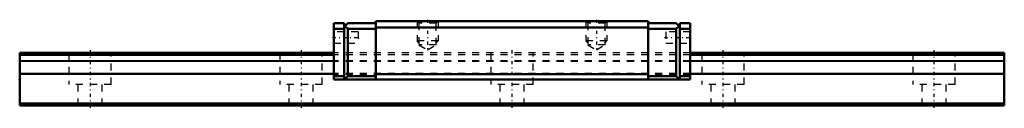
# Model space of a CAD drawing. Header units: millimetres. Extents: x -10 to 130, y 0 to 12.
import ezdxf

# ---------------------------------------------------------------- set-up
doc = ezdxf.new("R2010")
doc.units = ezdxf.units.MM
doc.linetypes.add('Center', pattern=[1.5, 0.45, -0.5, 0.05, -0.5])
doc.linetypes.add('Dashed', pattern=[2, 1, -1])
for name, color, linetype, lineweight in [('2d ConnectionPoints', 7, 'Continuous', 50), ('AM_0', 7, 'Continuous', 50), ('AM_4', 3, 'Continuous', 25), ('AM_5', 3, 'Continuous', 25), ('AM_7', 7, 'Center', 25), ('AM_9', 6, 'Dashed', 25)]:
    doc.layers.add(name, color=color, linetype=linetype, lineweight=lineweight)

# ---------------------------------------------------------------- blocks, each defined once
blk = doc.blocks.new('1_RSX9M1WNUU1_Slider_0_in_RSX9M1WNUUE140LMG100W44650001_0')
at = {"layer": 'AM_0'}
for p, q in [((34.65, 11.7), (36.15, 11.7)), ((34.65, 11.7), (34.65, 3.7)), ((36.15, 3.7), (36.15, 11.7)), ((36.15, 11.2), (36.65, 11.7)), ((36.25, 11.3), (36.65, 10.9)), ((36.65, 11.7), (40.65, 11.7)), ((40.65, 12), (40.65, 3.7)), ((79.35, 12), (40.65, 12)), ((79.35, 12), (79.35, 3.7)), ((83.35, 11.7), (79.35, 11.7)), ((83.35, 11.7), (83.85, 11.2)), ((83.75, 11.3), (83.35, 10.9)), ((85.35, 11.7), (83.85, 11.7)), ((83.85, 3.7), (83.85, 11.7)), ((85.35, 11.7), (85.35, 3.7)), ((34.65, 10.9), (36.15, 10.9)), ((36.65, 10.9), (36.65, 4.2)), ((36.65, 10.9), (40.65, 10.9)), ((79.35, 11.1), (40.65, 11.1)), ((83.35, 10.9), (79.35, 10.9)), ((83.35, 10.9), (83.35, 4.2)), ((85.35, 10.9), (83.85, 10.9)), ((34.65, 4.2), (36.15, 4.2)), ((36.65, 4.2), (36.15, 3.7)), ((36.65, 4.2), (40.65, 4.2)), ((79.35, 4.45), (40.65, 4.45)), ((83.35, 4.2), (79.35, 4.2)), ((83.35, 4.2), (83.85, 3.7)), ((85.35, 4.2), (83.85, 4.2)), ((34.65, 3.7), (85.35, 3.7))]:
    blk.add_line(p, q, dxfattribs=at)
at = {"layer": 'AM_5', "linetype": 'Dashed'}
for p, q in [((46.5, 12), (46.5, 9.2)), ((49.5, 12), (49.5, 9.2)), ((70.5, 12), (70.5, 9.2)), ((73.5, 12), (73.5, 9.2)), ((49.5, 9.2), (46.5, 9.2)), ((46.77, 8.92), (46.5, 9.2)), ((49.23, 8.92), (49.5, 9.2)), ((73.5, 9.2), (70.5, 9.2)), ((70.77, 8.92), (70.5, 9.2)), ((73.23, 8.92), (73.5, 9.2))]:
    blk.add_line(p, q, dxfattribs=at)
at = {"layer": 'AM_7'}
for p, q in [((48, 12.2), (48, 7.73)), ((72, 12.2), (72, 7.73)), ((34.48, 9.7), (38.33, 9.7)), ((81.68, 9.7), (85.52, 9.7))]:
    blk.add_line(p, q, dxfattribs=at)
at = {"layer": 'AM_9'}
for p, q in [((46.5, 12), (46.77, 11.73)), ((46.77, 11.73), (46.77, 8.64)), ((49.23, 11.73), (46.77, 11.73)), ((49.23, 11.73), (49.5, 12)), ((49.23, 8.64), (49.23, 11.73)), ((70.5, 12), (70.77, 11.73)), ((70.77, 11.73), (70.77, 8.64)), ((73.23, 11.73), (70.77, 11.73)), ((73.23, 11.73), (73.5, 12)), ((73.23, 8.64), (73.23, 11.73)), ((38.15, 10.5), (34.65, 10.5)), ((38.15, 10.5), (38.15, 8.9)), ((85.35, 10.5), (81.85, 10.5)), ((81.85, 10.5), (81.85, 8.9)), ((34.65, 8.9), (38.15, 8.9)), ((46.77, 8.64), (48, 7.93)), ((49.23, 8.64), (46.77, 8.64)), ((48, 7.93), (49.23, 8.64)), ((70.77, 8.64), (72, 7.93)), ((73.23, 8.64), (70.77, 8.64)), ((72, 7.93), (73.23, 8.64)), ((81.85, 8.9), (85.35, 8.9)), ((85.35, 7.5), (34.65, 7.5)), ((85.35, 7.2), (34.65, 7.2)), ((85.35, 6.38), (34.65, 6.38)), ((85.35, 6.25), (34.65, 6.25)), ((85.35, 4.55), (34.65, 4.55)), ((85.35, 4.42), (34.65, 4.42))]:
    blk.add_line(p, q, dxfattribs=at)
blk = doc.blocks.new('2_RSX9M1W14010_Track_0_in_RSX9M1WNUUE140LMG100W44650001_0')
at = {"layer": 'AM_0'}
for p, q in [((-10, 7.5), (-10, 0)), ((34.65, 7.5), (-10, 7.5)), ((34.65, 7.2), (-10, 7.2)), ((130, 7.5), (85.35, 7.5)), ((130, 7.2), (85.35, 7.2)), ((130, 7.5), (130, 0)), ((130, 0.3), (-10, 0.3)), ((130, 0), (-10, 0))]:
    blk.add_line(p, q, dxfattribs=at)
at = {"layer": 'AM_4'}
for p, q in [((34.65, 6.38), (-10, 6.38)), ((34.65, 6.25), (-10, 6.25)), ((130, 6.38), (85.35, 6.38)), ((130, 6.25), (85.35, 6.25)), ((34.65, 4.55), (-10, 4.55)), ((34.65, 4.42), (-10, 4.42)), ((130, 4.55), (85.35, 4.55)), ((130, 4.42), (85.35, 4.42))]:
    blk.add_line(p, q, dxfattribs=at)
at = {"layer": 'AM_7'}
for p, q in [((0, 7.88), (0, -0.38)), ((30, 7.88), (30, -0.38)), ((60, 7.88), (60, -0.38)), ((90, 7.88), (90, -0.38)), ((120, 7.88), (120, -0.38))]:
    blk.add_line(p, q, dxfattribs=at)
at = {"layer": 'AM_9'}
for p, q in [((-3, 7.5), (-3, 3)), ((3, 3), (3, 7.5)), ((27, 7.5), (27, 3)), ((33, 3), (33, 7.5)), ((85.35, 7.5), (34.65, 7.5)), ((85.35, 7.2), (34.65, 7.2)), ((57, 7.5), (57, 3)), ((63, 3), (63, 7.5)), ((87, 7.5), (87, 3)), ((93, 3), (93, 7.5)), ((117, 7.5), (117, 3)), ((123, 3), (123, 7.5)), ((85.35, 6.38), (34.65, 6.38)), ((85.35, 6.25), (34.65, 6.25)), ((85.35, 4.55), (34.65, 4.55)), ((85.35, 4.42), (34.65, 4.42)), ((3, 3), (-3, 3)), ((-1.75, 3), (-1.75, 0)), ((1.75, 0), (1.75, 3)), ((33, 3), (27, 3)), ((28.25, 3), (28.25, 0)), ((31.75, 0), (31.75, 3)), ((63, 3), (57, 3)), ((58.25, 3), (58.25, 0)), ((61.75, 0), (61.75, 3)), ((93, 3), (87, 3)), ((88.25, 3), (88.25, 0)), ((91.75, 0), (91.75, 3)), ((123, 3), (117, 3)), ((118.25, 3), (118.25, 0)), ((121.75, 0), (121.75, 3))]:
    blk.add_line(p, q, dxfattribs=at)

msp = doc.modelspace()

# ---------------------------------------------------------------- linework, layer by layer
at = {"layer": '2d ConnectionPoints'}
for p in [(-10, 3.7), (0, 0), (0, 0)]:
    msp.add_point(p, dxfattribs=at)

# ---------------------------------------------------------------- block references
for name in ['1_RSX9M1WNUU1_Slider_0_in_RSX9M1WNUUE140LMG100W44650001_0', '2_RSX9M1W14010_Track_0_in_RSX9M1WNUUE140LMG100W44650001_0']:
    msp.add_blockref(name, (0, 0))

doc.saveas('drawing.dxf')
